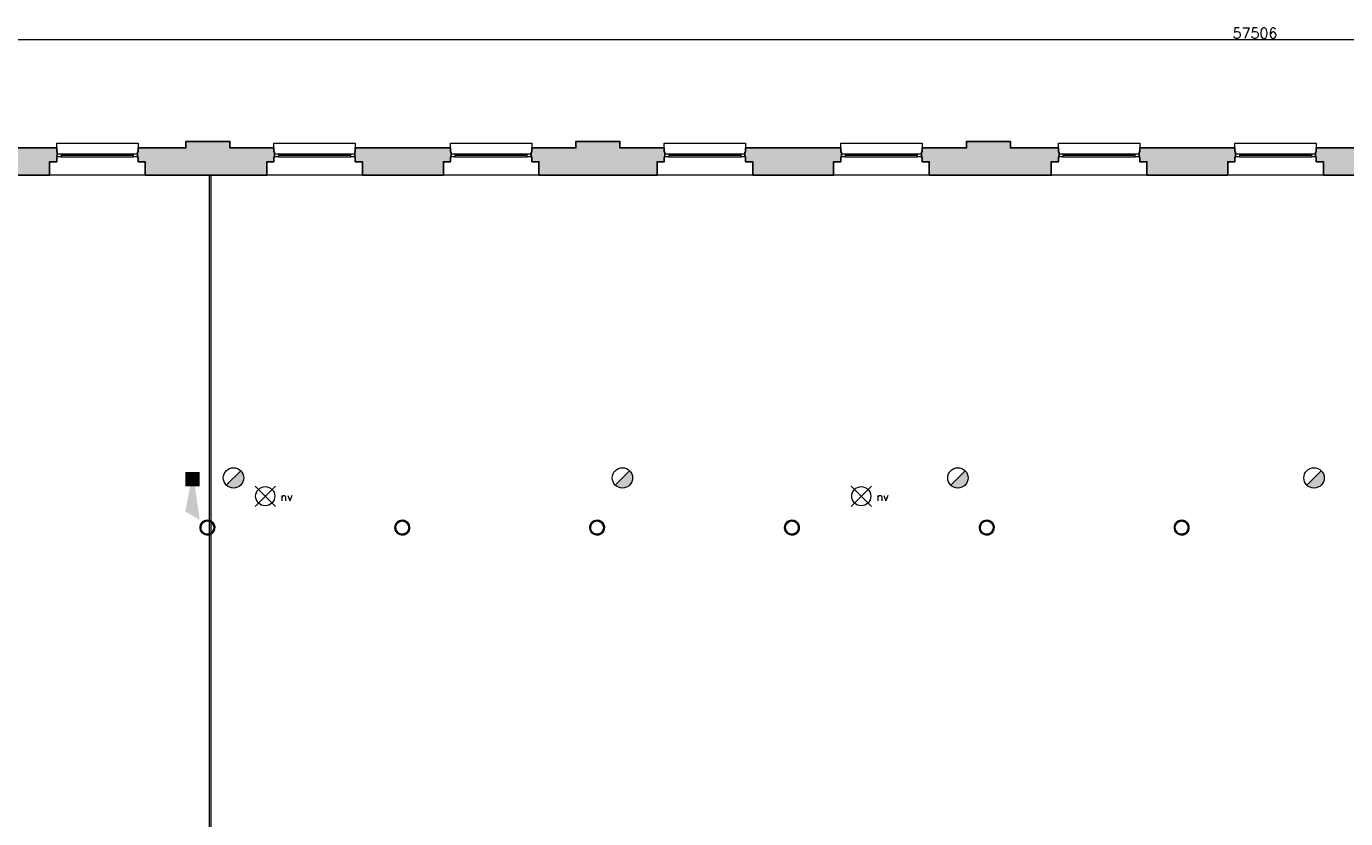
# Model space of a CAD drawing. Header units: millimetres. Extents: x -13022 to 1371524, y -38729 to 632593.
# Tile 63 of 256: x 668500 to 688926, y -11752 to 518. Entities that reach past the tile are written whole.
import ezdxf

# ---------------------------------------------------------------- set-up
doc = ezdxf.new("R2010")
doc.units = ezdxf.units.MM
doc.header["$LTSCALE"] = 35
doc.set_wipeout_variables(frame=1)
doc.linetypes.add('DASHED', pattern=[200, 100, -100])
doc.layers.add('Al65----_beveiliging-inst', color=92, linetype='Continuous', lineweight=9)
doc.layers.add('brandveiligheid voorzieningen', color=10, linetype='Continuous', lineweight=9)
for name, color, linetype in [('LAYER102', 1, 'Continuous'), ('LAYER111', 7, 'Continuous'), ('LAYER22', 7, 'Continuous'), ('LAYER28', 7, 'Continuous'), ('LAYER30', 7, 'Continuous')]:
    doc.layers.add(name, color=color, linetype=linetype)
doc.styles.add('Algemeen', font='simplex.shx', dxfattribs={"height": 2.5})
doc.styles.get("Standard").update_dxf_attribs({"font": 'simplex.shx'})
doc.dimstyles.new('~R----C~', dxfattribs={"dimtxt": 162, "dimasz": 180, "dimexe": 0.18, "dimexo": 0.0625, "dimgap": 16.2, "dimtad": 1, "dimdec": 0, "dimzin": 0, "dimdsep": 46, "dimtxsty": 'Standard', "dimcen": 0.09, "dimse1": 1, "dimse2": 1, "dimclrd": 7, "dimadec": 0, "dimazin": 0, "dimtfac": 1, "dimtdec": 4, "dimtmove": 0, "dimatfit": 3, "dimfxl": 1, "dimtolj": 1, "dimtzin": 0, "dimlwd": 13, "dimarcsym": 0})
pattern_1 = [(45, (475378.7201, -17008.80355), (-0.2121320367, 0.2121320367), []), (45, (475378.7201, -17008.59142), (-0.2121320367, 0.2121320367), [])]

# ---------------------------------------------------------------- blocks, each defined once
blk = doc.blocks.new('*D188')
at = {"layer": 'Defpoints', "color": 0, "linetype": 'Continuous', "transparency": 16777216}
for p in [(716276, 316), (658770, -1264), (716276, -1264)]:
    blk.add_point(p, dxfattribs=at)
at = {"layer": 'LAYER102', "color": 7, "linetype": 'Continuous', "lineweight": 13, "transparency": 16777216}
blk.add_line((658950, 316), (716096, 316), dxfattribs=at)
at = {"layer": 'LAYER102', "color": 7, "linetype": 'Continuous', "transparency": 16777216}
for points in [[(658950, 346), (658950, 286), (658770, 316)], [(716096, 346), (716096, 286), (716276, 316)]]:
    blk.add_solid(points, dxfattribs=at)
at = {"layer": 'LAYER102', "color": 0, "linetype": 'Continuous', "lineweight": 0, "transparency": 16777216, "insert": (687523, 413), "char_height": 162, "attachment_point": 5}
blk.add_mtext('\\A1;57506', dxfattribs=at)
blk = doc.blocks.new('Brandmelder')
at = {"layer": 'brandveiligheid voorzieningen'}
blk.add_hatch(color=256, dxfattribs=at).paths.add_polyline_path([(76.62, -89.8, 0.198912), (75.85, -87.94), (72.13, -91.66, 0.668179)])
blk.add_line((72.13, -91.66), (75.85, -87.94), dxfattribs=at)
blk.add_circle((73.99, -89.8), 2.63, dxfattribs=at)
blk = doc.blocks.new('Noodverlichting')
at = {"layer": 'Al65----_beveiliging-inst', "color": 92}
for p, q in [((164, -62.36), (158.75, -57.12)), ((158.75, -62.36), (164, -57.12))]:
    blk.add_line(p, q, dxfattribs=at)
blk.add_circle((161.38, -59.74), 2.47, dxfattribs=at)
at = {"layer": 'Al65----_beveiliging-inst', "color": 7, "style": 'Algemeen'}
blk.add_text('nv', height=2.063, dxfattribs=at).set_placement((165.33, -60.96))
blk = doc.blocks.new('Signaalgever (akoestisch)')
at = {"layer": 'Al65----_beveiliging-inst', "color": 10, "linetype": 'Continuous'}
for points in [[(3.71, 0), (3.71, 3.71), (0, 0), (0, 3.71)], [(10.23, 0), (12.38, 3.71), (3.71, 1.24), (3.71, 2.48)]]:
    blk.add_solid(points, dxfattribs=at)

msp = doc.modelspace()

# ---------------------------------------------------------------- hatches: boundary and pattern name
at = {"layer": 'LAYER111', "linetype": 'Continuous', "lineweight": 5}
for points in [[(667606.22, -1789.147), (667606.22, -1579.147), (667496.22, -1579.147), (667496.22, -1504.147), (667486.22, -1504.147), (667486.22, -1429.147), (667496.22, -1429.163), (667496.22, -1364.163), (668969.22, -1364.163), (668969.22, -1429.163), (668979.22, -1429.147), (668979.22, -1504.147), (668969.22, -1504.147), (668969.22, -1579.147), (668859.22, -1579.147), (668859.22, -1789.147)], [(670339.22, -1789.147), (670339.22, -1579.147), (670229.22, -1579.147), (670229.22, -1504.147), (670219.22, -1504.147), (670219.22, -1429.163), (670229.22, -1429.163), (670229.22, -1364.147), (670970.72, -1364.163), (670970.72, -1264.163), (671650.72, -1264.163), (671650.72, -1364.147), (672333.22, -1364.147), (672333.22, -1429.147), (672343.22, -1429.163), (672343.22, -1504.147), (672333.22, -1504.147), (672333.22, -1579.147), (672223.22, -1579.147), (672223.22, -1789.147)], [(673703.22, -1789.147), (673703.22, -1579.147), (673593.22, -1579.147), (673593.22, -1504.147), (673583.22, -1504.147), (673583.22, -1429.147), (673593.22, -1429.147), (673593.22, -1364.147), (675066.22, -1364.147), (675066.22, -1429.147), (675076.22, -1429.147), (675076.22, -1504.147), (675066.22, -1504.147), (675066.22, -1579.147), (674956.22, -1579.147), (674956.22, -1789.147)], [(676436.22, -1789.147), (676436.22, -1579.147), (676326.22, -1579.147), (676326.22, -1504.147), (676316.22, -1504.147), (676316.22, -1429.163), (676326.22, -1429.163), (676326.22, -1364.147), (677008.72, -1364.163), (677008.72, -1264.147), (677688.72, -1264.147), (677688.72, -1364.147), (678376.22, -1364.147), (678376.22, -1429.163), (678386.22, -1429.163), (678386.22, -1504.147), (678376.22, -1504.147), (678376.22, -1579.147), (678266.22, -1579.147), (678266.22, -1789.147)], [(679746.22, -1789.147), (679746.22, -1579.147), (679636.22, -1579.147), (679636.22, -1504.147), (679626.22, -1504.147), (679626.22, -1429.147), (679636.22, -1429.147), (679636.22, -1364.147), (681109.22, -1364.147), (681109.22, -1429.163), (681119.22, -1429.163), (681119.22, -1504.147), (681109.22, -1504.147), (681109.22, -1579.147), (680999.22, -1579.147), (680999.22, -1789.147)], [(682479.22, -1789.147), (682479.22, -1579.147), (682369.22, -1579.147), (682369.22, -1504.147), (682359.22, -1504.147), (682359.22, -1429.163), (682369.22, -1429.163), (682369.22, -1364.147), (683056.72, -1364.163), (683056.72, -1264.147), (683736.72, -1264.147), (683736.72, -1364.147), (684478.72, -1364.147), (684478.72, -1429.163), (684488.72, -1429.147), (684488.72, -1504.147), (684478.72, -1504.147), (684478.72, -1579.147), (684368.72, -1579.147), (684368.72, -1789.147)], [(685848.72, -1789.147), (685848.72, -1579.147), (685738.658, -1579.147), (685738.658, -1504.147), (685728.72, -1504.147), (685728.72, -1429.163), (685738.72, -1429.163), (685738.72, -1364.147), (687211.72, -1364.147), (687211.72, -1429.147), (687221.72, -1429.163), (687221.72, -1504.147), (687211.72, -1504.147), (687211.72, -1579.147), (687101.72, -1579.147), (687101.72, -1789.147)], [(688581.72, -1789.147), (688581.72, -1579.147), (688471.72, -1579.147), (688471.72, -1504.147), (688461.72, -1504.147), (688461.72, -1429.163), (688471.72, -1429.163), (688471.72, -1364.147), (689213.72, -1364.163), (689213.72, -1264.147), (689893.72, -1264.147), (689893.72, -1364.147), (690803.72, -1364.163), (690803.72, -1429.163), (690813.72, -1429.163), (690813.72, -1504.147), (690803.72, -1504.147), (690803.72, -1579.147), (690693.72, -1579.147), (690693.72, -1789.147)]]:
    msp.add_hatch(color=254, dxfattribs=at).paths.add_polyline_path(points, flags=0)

# ---------------------------------------------------------------- linework, layer by layer
at = {"layer": 'LAYER22', "color": 7, "linetype": 'Continuous', "lineweight": 18}
for points in [[(668969.22, -1364.163), (668969.22, -1289.163), (670229.22, -1289.163), (670229.22, -1364.163)], [(672333.22, -1364.147), (672333.22, -1289.147), (673593.22, -1289.147), (673593.22, -1364.163)], [(675066.22, -1364.147), (675066.22, -1289.147), (676326.22, -1289.147), (676326.22, -1364.163)], [(678376.22, -1364.147), (678376.22, -1289.147), (679636.22, -1289.147), (679636.22, -1364.163)], [(681109.22, -1364.147), (681109.22, -1289.147), (682369.22, -1289.147), (682369.22, -1364.163)], [(684478.72, -1364.147), (684478.72, -1289.147), (685738.72, -1289.147), (685738.72, -1364.163)], [(687211.72, -1364.147), (687211.72, -1289.147), (688471.72, -1289.147), (688471.72, -1364.163)], [(670339.22, -1789.163), (668859.22, -1789.147)], [(673703.22, -1789.147), (672223.22, -1789.147)], [(676436.22, -1789.147), (674956.22, -1789.147)], [(679746.22, -1789.147), (678266.22, -1789.147)], [(682479.22, -1789.147), (680999.22, -1789.147)], [(685848.72, -1789.147), (684368.72, -1789.147)], [(688581.72, -1789.147), (687101.72, -1789.147)]]:
    msp.add_lwpolyline(points, dxfattribs=at)
at = {"layer": 'LAYER22', "color": 7, "linetype": 'DASHED', "lineweight": 18}
for points in [[(668969.22, -1364.163), (668969.22, -1289.163), (670229.22, -1289.163), (670229.22, -1364.163)], [(672333.22, -1364.147), (672333.22, -1289.147), (673593.22, -1289.147), (673593.22, -1364.163)], [(675066.22, -1364.147), (675066.22, -1289.147), (676326.22, -1289.147), (676326.22, -1364.163)], [(678376.22, -1364.147), (678376.22, -1289.147), (679636.22, -1289.147), (679636.22, -1364.163)], [(681109.22, -1364.147), (681109.22, -1289.147), (682369.22, -1289.147), (682369.22, -1364.163)], [(684478.72, -1364.147), (684478.72, -1289.147), (685738.72, -1289.147), (685738.72, -1364.163)], [(687211.72, -1364.147), (687211.72, -1289.147), (688471.72, -1289.147), (688471.72, -1364.163)], [(670339.22, -1789.163), (668859.22, -1789.147)], [(673703.22, -1789.147), (672223.22, -1789.147)], [(676436.22, -1789.147), (674956.22, -1789.147)], [(679746.22, -1789.147), (678266.22, -1789.147)], [(682479.22, -1789.147), (680999.22, -1789.147)], [(685848.72, -1789.147), (684368.72, -1789.147)], [(688581.72, -1789.147), (687101.72, -1789.147)]]:
    msp.add_lwpolyline(points, dxfattribs=at)
at = {"layer": 'LAYER28', "color": 7, "linetype": 'Continuous', "lineweight": 25}
for points in [[(667606.22, -1789.147), (667606.22, -1579.147), (667496.22, -1579.147), (667496.22, -1504.147), (667486.22, -1504.147), (667486.22, -1429.147), (667496.22, -1429.163), (667496.22, -1364.163), (668969.22, -1364.163), (668969.22, -1429.163), (668979.22, -1429.147), (668979.22, -1504.147), (668969.22, -1504.147), (668969.22, -1579.147), (668859.22, -1579.147), (668859.22, -1789.147)], [(670339.22, -1789.147), (670339.22, -1579.147), (670229.22, -1579.147), (670229.22, -1504.147), (670219.22, -1504.147), (670219.22, -1429.163), (670229.22, -1429.163), (670229.22, -1364.147), (670970.72, -1364.163), (670970.72, -1264.163), (671650.72, -1264.163), (671650.72, -1364.147), (672333.22, -1364.147), (672333.22, -1429.147), (672343.22, -1429.163), (672343.22, -1504.147), (672333.22, -1504.147), (672333.22, -1579.147), (672223.22, -1579.147), (672223.22, -1789.147)], [(673703.22, -1789.147), (673703.22, -1579.147), (673593.22, -1579.147), (673593.22, -1504.147), (673583.22, -1504.147), (673583.22, -1429.147), (673593.22, -1429.147), (673593.22, -1364.147), (675066.22, -1364.147), (675066.22, -1429.147), (675076.22, -1429.147), (675076.22, -1504.147), (675066.22, -1504.147), (675066.22, -1579.147), (674956.22, -1579.147), (674956.22, -1789.147)], [(676436.22, -1789.147), (676436.22, -1579.147), (676326.22, -1579.147), (676326.22, -1504.147), (676316.22, -1504.147), (676316.22, -1429.163), (676326.22, -1429.163), (676326.22, -1364.147), (677008.72, -1364.163), (677008.72, -1264.147), (677688.72, -1264.147), (677688.72, -1364.147), (678376.22, -1364.147), (678376.22, -1429.163), (678386.22, -1429.163), (678386.22, -1504.147), (678376.22, -1504.147), (678376.22, -1579.147), (678266.22, -1579.147), (678266.22, -1789.147)], [(679746.22, -1789.147), (679746.22, -1579.147), (679636.22, -1579.147), (679636.22, -1504.147), (679626.22, -1504.147), (679626.22, -1429.147), (679636.22, -1429.147), (679636.22, -1364.147), (681109.22, -1364.147), (681109.22, -1429.163), (681119.22, -1429.163), (681119.22, -1504.147), (681109.22, -1504.147), (681109.22, -1579.147), (680999.22, -1579.147), (680999.22, -1789.147)], [(682479.22, -1789.147), (682479.22, -1579.147), (682369.22, -1579.147), (682369.22, -1504.147), (682359.22, -1504.147), (682359.22, -1429.163), (682369.22, -1429.163), (682369.22, -1364.147), (683056.72, -1364.163), (683056.72, -1264.147), (683736.72, -1264.147), (683736.72, -1364.147), (684478.72, -1364.147), (684478.72, -1429.163), (684488.72, -1429.147), (684488.72, -1504.147), (684478.72, -1504.147), (684478.72, -1579.147), (684368.72, -1579.147), (684368.72, -1789.147)], [(685848.72, -1789.147), (685848.72, -1579.147), (685738.658, -1579.147), (685738.658, -1504.147), (685728.72, -1504.147), (685728.72, -1429.163), (685738.72, -1429.163), (685738.72, -1364.147), (687211.72, -1364.147), (687211.72, -1429.147), (687221.72, -1429.163), (687221.72, -1504.147), (687211.72, -1504.147), (687211.72, -1579.147), (687101.72, -1579.147), (687101.72, -1789.147)], [(688581.72, -1789.147), (688581.72, -1579.147), (688471.72, -1579.147), (688471.72, -1504.147), (688461.72, -1504.147), (688461.72, -1429.163), (688471.72, -1429.163), (688471.72, -1364.147), (689213.72, -1364.163), (689213.72, -1264.147), (689893.72, -1264.147), (689893.72, -1364.147), (690803.72, -1364.163), (690803.72, -1429.163), (690813.72, -1429.163), (690813.72, -1504.147), (690803.72, -1504.147), (690803.72, -1579.147), (690693.72, -1579.147), (690693.72, -1789.147)]]:
    msp.add_lwpolyline(points, close=True, dxfattribs=at)
for points in [[(671302.72, -7131.405, -2.414213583), (671189.47, -7244.663, -0.414213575), (671302.72, -7131.405)], [(674319.72, -7131.405, -2.414213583), (674206.47, -7244.663, -0.414213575), (674319.72, -7131.405)], [(677336.72, -7131.405, -2.414213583), (677223.47, -7244.663, -0.414213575), (677336.72, -7131.405)], [(680353.72, -7131.405, -2.414213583), (680240.47, -7244.663, -0.414213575), (680353.72, -7131.405)], [(683370.72, -7131.405, -2.414213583), (683257.47, -7244.663, -0.414213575), (683370.72, -7131.405)], [(686387.72, -7131.405, -2.414213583), (686274.47, -7244.663, -0.414213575), (686387.72, -7131.405)]]:
    msp.add_lwpolyline(points, format="xyb", close=True, dxfattribs=at)
at = {"layer": 'LAYER30', "color": 7, "linetype": 'Continuous', "lineweight": 18}
for points in [[(668979.22, -1454.163), (669039.22, -1454.163), (669039.22, -1504.163), (668979.22, -1504.163)], [(670159.22, -1454.155), (670219.22, -1454.155), (670219.22, -1504.155), (670159.22, -1504.155)], [(672343.22, -1454.147), (672403.22, -1454.147), (672403.22, -1504.147), (672343.22, -1504.147)], [(673523.22, -1454.139), (673583.22, -1454.139), (673583.22, -1504.139), (673523.22, -1504.139)], [(675076.22, -1454.147), (675136.22, -1454.147), (675136.22, -1504.147), (675076.22, -1504.147)], [(676256.22, -1454.139), (676316.22, -1454.139), (676316.22, -1504.139), (676256.22, -1504.139)], [(678386.22, -1454.147), (678446.22, -1454.147), (678446.22, -1504.147), (678386.22, -1504.147)], [(679566.22, -1454.139), (679626.22, -1454.139), (679626.22, -1504.139), (679566.22, -1504.139)], [(681119.22, -1454.147), (681179.22, -1454.147), (681179.22, -1504.147), (681119.22, -1504.147)], [(682299.22, -1454.139), (682359.22, -1454.139), (682359.22, -1504.139), (682299.22, -1504.139)], [(684488.72, -1454.147), (684548.72, -1454.147), (684548.72, -1504.147), (684488.72, -1504.147)], [(685668.72, -1454.139), (685728.72, -1454.139), (685728.72, -1504.139), (685668.72, -1504.139)], [(687221.72, -1454.147), (687281.72, -1454.147), (687281.72, -1504.147), (687221.72, -1504.147)], [(688401.72, -1454.139), (688461.72, -1454.139), (688461.72, -1504.139), (688401.72, -1504.139)]]:
    msp.add_lwpolyline(points, close=True, dxfattribs=at)
for points in [[(669039.22, -1454.163), (670159.22, -1454.155)], [(669039.22, -1479.163), (670159.22, -1479.155)], [(669039.22, -1504.163), (670159.22, -1504.155)], [(672403.22, -1454.147), (673523.22, -1454.139)], [(672403.22, -1479.147), (673523.22, -1479.139)], [(672403.22, -1504.147), (673523.22, -1504.139)], [(675136.22, -1454.147), (676256.22, -1454.139)], [(675136.22, -1479.147), (676256.22, -1479.139)], [(675136.22, -1504.147), (676256.22, -1504.139)], [(678446.22, -1454.147), (679566.22, -1454.139)], [(678446.22, -1479.147), (679566.22, -1479.139)], [(678446.22, -1504.147), (679566.22, -1504.139)], [(681179.22, -1454.147), (682299.22, -1454.139)], [(681179.22, -1479.147), (682299.22, -1479.139)], [(681179.22, -1504.147), (682299.22, -1504.139)], [(684548.72, -1454.147), (685668.72, -1454.139)], [(684548.72, -1479.147), (685668.72, -1479.139)], [(684548.72, -1504.147), (685668.72, -1504.139)], [(687281.72, -1454.147), (688401.72, -1454.139)], [(687281.72, -1479.147), (688401.72, -1479.139)], [(687281.72, -1504.147), (688401.72, -1504.139)]]:
    msp.add_lwpolyline(points, dxfattribs=at)

# ---------------------------------------------------------------- block references
at = {"ltscale": 0.1, "xscale": 60, "yscale": 60, "zscale": 60}
for p in [(662514.866, -3175.001), (671744.12, -3175.001)]:
    msp.add_blockref('Noodverlichting', p, dxfattribs=at)
at = {"layer": 'Al65----_beveiliging-inst', "xscale": 60, "yscale": 60, "zscale": 60}
for p in [(667267.659, -1087.728), (673289.578, -1087.728), (678483.84, -1087.728), (683997.541, -1087.728)]:
    msp.add_blockref('Brandmelder', p, dxfattribs=at)

# ---------------------------------------------------------------- texts
at = {"layer": 'LAYER102', "color": 7, "linetype": 'Continuous', "lineweight": 0, "char_height": 162, "attachment_point": 7, "line_spacing_factor": 1.333333}
for s, insert in [('\\pi-504.72;{\\fArial|b1|i0|c0|p34;\\H1.2346x;kantoor\\fArial|b0|i0|c0|p34;\\H0.81x;\\P\\pi-698.63;kantoorfunctie \\P\\pi-390.59;12,1 m2}', (798605.6, -3630.864)), ('\\pi-742.15;{\\fArial|b0|i0|c0|p34;verkeersruimte\\P\\pi-390.58;12,7 m2}', (806907.562, -4439.709)), ('\\pi-742.15;{\\fArial|b0|i0|c0|p34;verkeersruimte\\P\\pi-390.58;11,2 m2}', (803333.549, -5951.409)), ('\\pi-504.72;{\\fArial|b1|i0|c0|p34;\\H1.2346x;kantoor\\fArial|b0|i0|c0|p34;\\H0.81x;\\P\\pi-698.63;kantoorfunctie \\P\\pi-399.6;24,8 m2}', (797371.608, -8325.223))]:
    msp.add_mtext(s, dxfattribs=dict(at, insert=insert))

# ---------------------------------------------------------------- dimensions: what is measured, and where the dimension line sits
at = {"layer": 'LAYER102', "color": 7, "linetype": 'Continuous', "lineweight": 0}
dim = msp.add_linear_dim(base=(716275.72, 316.21), p1=(658769.72, -1264.146), p2=(716275.72, -1264.146), angle=0.0000081, dimstyle='~R----C~', dxfattribs=at)
dim.commit()
dim.dimension.update_dxf_attribs({"geometry": '*D188', "text_midpoint": (687522.72, 413.41)})

# ---------------------------------------------------------------- next in the draw order: wipeouts: each hides what was drawn before it
at = {"linetype": 'Continuous', "lineweight": 0}
for points in [[(671302.72, -7357.905), (671302.72, -7347.905), (671320.642, -7346.337), (671338.033, -7341.679), (671354.345, -7334.073), (671369.079, -7323.751), (671381.814, -7311.026), (671392.126, -7296.284), (671399.736, -7279.973), (671404.392, -7262.591), (671405.97, -7244.663), (671404.392, -7226.735), (671399.736, -7209.352), (671392.126, -7193.042), (671381.814, -7178.3), (671369.079, -7165.575), (671354.345, -7155.253), (671338.033, -7147.647), (671320.642, -7142.989), (671302.72, -7141.421), (671284.798, -7142.989), (671267.408, -7147.647), (671251.095, -7155.253), (671236.361, -7165.575), (671223.626, -7178.3), (671213.314, -7193.042), (671205.704, -7209.352), (671201.048, -7226.735), (671199.486, -7244.663), (671201.048, -7262.59), (671205.704, -7279.972), (671213.314, -7296.28), (671223.642, -7311.02), (671236.361, -7323.745), (671251.111, -7334.066), (671267.408, -7341.672), (671284.798, -7346.329), (671302.72, -7347.897), (671302.72, -7357.905), (671283.751, -7356.305), (671265.314, -7351.551), (671247.939, -7343.775), (671232.111, -7333.2), (671218.283, -7320.123), (671206.829, -7304.913), (671198.095, -7288.001), (671192.314, -7269.864), (671189.658, -7251.015), (671190.189, -7231.987), (671193.908, -7213.316), (671200.689, -7195.532), (671210.361, -7179.136), (671222.642, -7164.592), (671237.189, -7152.309), (671253.579, -7142.638), (671271.361, -7135.847), (671290.033, -7132.134), (671309.064, -7131.598), (671327.908, -7134.259), (671346.048, -7140.039), (671362.97, -7148.774), (671378.173, -7160.221), (671391.251, -7174.053), (671401.829, -7189.879), (671409.611, -7207.255), (671414.361, -7225.686), (671415.954, -7244.655), (671414.236, -7264.319), (671409.126, -7283.386), (671400.783, -7301.275), (671389.47, -7317.445), (671375.501, -7331.403), (671359.345, -7342.725), (671341.454, -7351.068), (671322.376, -7356.177), (671302.72, -7357.897)], [(674319.72, -7357.905), (674319.72, -7347.905), (674337.642, -7346.337), (674355.033, -7341.679), (674371.345, -7334.073), (674386.079, -7323.751), (674398.814, -7311.026), (674409.126, -7296.284), (674416.736, -7279.973), (674421.392, -7262.591), (674422.97, -7244.663), (674421.392, -7226.735), (674416.736, -7209.352), (674409.126, -7193.042), (674398.814, -7178.3), (674386.079, -7165.575), (674371.345, -7155.253), (674355.033, -7147.647), (674337.642, -7142.989), (674319.72, -7141.421), (674301.798, -7142.989), (674284.408, -7147.647), (674268.095, -7155.253), (674253.361, -7165.575), (674240.626, -7178.3), (674230.314, -7193.042), (674222.704, -7209.352), (674218.048, -7226.735), (674216.486, -7244.663), (674218.048, -7262.59), (674222.704, -7279.972), (674230.314, -7296.28), (674240.642, -7311.02), (674253.361, -7323.745), (674268.111, -7334.066), (674284.408, -7341.672), (674301.798, -7346.329), (674319.72, -7347.897), (674319.72, -7357.905), (674300.751, -7356.305), (674282.314, -7351.551), (674264.939, -7343.775), (674249.111, -7333.2), (674235.283, -7320.123), (674223.829, -7304.913), (674215.095, -7288.001), (674209.314, -7269.864), (674206.658, -7251.015), (674207.189, -7231.987), (674210.908, -7213.316), (674217.689, -7195.532), (674227.361, -7179.136), (674239.642, -7164.592), (674254.189, -7152.309), (674270.579, -7142.638), (674288.361, -7135.847), (674307.033, -7132.134), (674326.064, -7131.598), (674344.908, -7134.259), (674363.048, -7140.039), (674379.97, -7148.774), (674395.173, -7160.221), (674408.251, -7174.053), (674418.829, -7189.879), (674426.611, -7207.255), (674431.361, -7225.686), (674432.954, -7244.655), (674431.236, -7264.319), (674426.126, -7283.386), (674417.783, -7301.275), (674406.47, -7317.445), (674392.501, -7331.403), (674376.345, -7342.725), (674358.454, -7351.068), (674339.376, -7356.177), (674319.72, -7357.897)], [(677336.72, -7357.905), (677336.72, -7347.905), (677354.642, -7346.337), (677372.033, -7341.679), (677388.345, -7334.073), (677403.079, -7323.751), (677415.814, -7311.026), (677426.126, -7296.284), (677433.736, -7279.973), (677438.392, -7262.591), (677439.97, -7244.663), (677438.392, -7226.735), (677433.736, -7209.352), (677426.126, -7193.042), (677415.814, -7178.3), (677403.079, -7165.575), (677388.345, -7155.253), (677372.033, -7147.647), (677354.642, -7142.989), (677336.72, -7141.421), (677318.798, -7142.989), (677301.408, -7147.647), (677285.095, -7155.253), (677270.361, -7165.575), (677257.626, -7178.3), (677247.314, -7193.042), (677239.704, -7209.352), (677235.048, -7226.735), (677233.486, -7244.663), (677235.048, -7262.59), (677239.704, -7279.972), (677247.314, -7296.28), (677257.642, -7311.02), (677270.361, -7323.745), (677285.111, -7334.066), (677301.408, -7341.672), (677318.798, -7346.329), (677336.72, -7347.897), (677336.72, -7357.905), (677317.751, -7356.305), (677299.314, -7351.551), (677281.939, -7343.775), (677266.111, -7333.2), (677252.283, -7320.123), (677240.829, -7304.913), (677232.095, -7288.001), (677226.314, -7269.864), (677223.658, -7251.015), (677224.189, -7231.987), (677227.908, -7213.316), (677234.689, -7195.532), (677244.361, -7179.136), (677256.642, -7164.592), (677271.189, -7152.309), (677287.579, -7142.638), (677305.361, -7135.847), (677324.033, -7132.134), (677343.064, -7131.598), (677361.908, -7134.259), (677380.048, -7140.039), (677396.97, -7148.774), (677412.173, -7160.221), (677425.251, -7174.053), (677435.829, -7189.879), (677443.611, -7207.255), (677448.361, -7225.686), (677449.954, -7244.655), (677448.236, -7264.319), (677443.126, -7283.386), (677434.783, -7301.275), (677423.47, -7317.445), (677409.501, -7331.403), (677393.345, -7342.725), (677375.454, -7351.068), (677356.376, -7356.177), (677336.72, -7357.897)], [(680353.72, -7357.905), (680353.72, -7347.905), (680371.642, -7346.337), (680389.033, -7341.679), (680405.345, -7334.073), (680420.079, -7323.751), (680432.814, -7311.026), (680443.126, -7296.284), (680450.736, -7279.973), (680455.392, -7262.591), (680456.97, -7244.663), (680455.392, -7226.735), (680450.736, -7209.352), (680443.126, -7193.042), (680432.814, -7178.3), (680420.079, -7165.575), (680405.345, -7155.253), (680389.033, -7147.647), (680371.642, -7142.989), (680353.72, -7141.421), (680335.798, -7142.989), (680318.408, -7147.647), (680302.095, -7155.253), (680287.361, -7165.575), (680274.626, -7178.3), (680264.314, -7193.042), (680256.704, -7209.352), (680252.048, -7226.735), (680250.486, -7244.663), (680252.048, -7262.59), (680256.704, -7279.972), (680264.314, -7296.28), (680274.642, -7311.02), (680287.361, -7323.745), (680302.111, -7334.066), (680318.408, -7341.672), (680335.798, -7346.329), (680353.72, -7347.897), (680353.72, -7357.905), (680334.751, -7356.305), (680316.314, -7351.551), (680298.939, -7343.775), (680283.111, -7333.2), (680269.283, -7320.123), (680257.829, -7304.913), (680249.095, -7288.001), (680243.314, -7269.864), (680240.658, -7251.015), (680241.189, -7231.987), (680244.908, -7213.316), (680251.689, -7195.532), (680261.361, -7179.136), (680273.642, -7164.592), (680288.189, -7152.309), (680304.579, -7142.638), (680322.361, -7135.847), (680341.033, -7132.134), (680360.064, -7131.598), (680378.908, -7134.259), (680397.048, -7140.039), (680413.97, -7148.774), (680429.173, -7160.221), (680442.251, -7174.053), (680452.829, -7189.879), (680460.611, -7207.255), (680465.361, -7225.686), (680466.954, -7244.655), (680465.236, -7264.319), (680460.126, -7283.386), (680451.783, -7301.275), (680440.47, -7317.445), (680426.501, -7331.403), (680410.345, -7342.725), (680392.454, -7351.068), (680373.376, -7356.177), (680353.72, -7357.897)], [(683370.72, -7357.905), (683370.72, -7347.905), (683388.642, -7346.337), (683406.033, -7341.679), (683422.345, -7334.073), (683437.079, -7323.751), (683449.814, -7311.026), (683460.126, -7296.284), (683467.736, -7279.973), (683472.392, -7262.591), (683473.97, -7244.663), (683472.392, -7226.735), (683467.736, -7209.352), (683460.126, -7193.042), (683449.814, -7178.3), (683437.079, -7165.575), (683422.345, -7155.253), (683406.033, -7147.647), (683388.642, -7142.989), (683370.72, -7141.421), (683352.798, -7142.989), (683335.408, -7147.647), (683319.095, -7155.253), (683304.361, -7165.575), (683291.626, -7178.3), (683281.314, -7193.042), (683273.704, -7209.352), (683269.048, -7226.735), (683267.486, -7244.663), (683269.048, -7262.59), (683273.704, -7279.972), (683281.314, -7296.28), (683291.642, -7311.02), (683304.361, -7323.745), (683319.111, -7334.066), (683335.408, -7341.672), (683352.798, -7346.329), (683370.72, -7347.897), (683370.72, -7357.905), (683351.751, -7356.305), (683333.314, -7351.551), (683315.939, -7343.775), (683300.111, -7333.2), (683286.283, -7320.123), (683274.829, -7304.913), (683266.095, -7288.001), (683260.314, -7269.864), (683257.658, -7251.015), (683258.189, -7231.987), (683261.908, -7213.316), (683268.689, -7195.532), (683278.361, -7179.136), (683290.642, -7164.592), (683305.189, -7152.309), (683321.579, -7142.638), (683339.361, -7135.847), (683358.033, -7132.134), (683377.064, -7131.598), (683395.908, -7134.259), (683414.048, -7140.039), (683430.97, -7148.774), (683446.173, -7160.221), (683459.251, -7174.053), (683469.829, -7189.879), (683477.611, -7207.255), (683482.361, -7225.686), (683483.954, -7244.655), (683482.236, -7264.319), (683477.126, -7283.386), (683468.783, -7301.275), (683457.47, -7317.445), (683443.501, -7331.403), (683427.345, -7342.725), (683409.454, -7351.068), (683390.376, -7356.177), (683370.72, -7357.897)], [(686387.72, -7357.905), (686387.72, -7347.905), (686405.642, -7346.337), (686423.033, -7341.679), (686439.345, -7334.073), (686454.079, -7323.751), (686466.814, -7311.026), (686477.126, -7296.284), (686484.736, -7279.973), (686489.392, -7262.591), (686490.97, -7244.663), (686489.392, -7226.735), (686484.736, -7209.352), (686477.126, -7193.042), (686466.814, -7178.3), (686454.079, -7165.575), (686439.345, -7155.253), (686423.033, -7147.647), (686405.642, -7142.989), (686387.72, -7141.421), (686369.798, -7142.989), (686352.408, -7147.647), (686336.095, -7155.253), (686321.361, -7165.575), (686308.626, -7178.3), (686298.314, -7193.042), (686290.704, -7209.352), (686286.048, -7226.735), (686284.486, -7244.663), (686286.048, -7262.59), (686290.704, -7279.972), (686298.314, -7296.28), (686308.642, -7311.02), (686321.361, -7323.745), (686336.111, -7334.066), (686352.408, -7341.672), (686369.798, -7346.329), (686387.72, -7347.897), (686387.72, -7357.905), (686368.751, -7356.305), (686350.314, -7351.551), (686332.939, -7343.775), (686317.111, -7333.2), (686303.283, -7320.123), (686291.829, -7304.913), (686283.095, -7288.001), (686277.314, -7269.864), (686274.658, -7251.015), (686275.189, -7231.987), (686278.908, -7213.316), (686285.689, -7195.532), (686295.361, -7179.136), (686307.642, -7164.592), (686322.189, -7152.309), (686338.579, -7142.638), (686356.361, -7135.847), (686375.033, -7132.134), (686394.064, -7131.598), (686412.908, -7134.259), (686431.048, -7140.039), (686447.97, -7148.774), (686463.173, -7160.221), (686476.251, -7174.053), (686486.829, -7189.879), (686494.611, -7207.255), (686499.361, -7225.686), (686500.954, -7244.655), (686499.236, -7264.319), (686494.126, -7283.386), (686485.783, -7301.275), (686474.47, -7317.445), (686460.501, -7331.403), (686444.345, -7342.725), (686426.454, -7351.068), (686407.376, -7356.177), (686387.72, -7357.897)]]:
    msp.add_wipeout(points, dxfattribs=at).dxf.layer = 'LAYER111'

# ---------------------------------------------------------------- next in the draw order: hatches: boundary and pattern name
at = {"layer": 'LAYER28', "linetype": 'Continuous', "lineweight": 13}
h = msp.add_hatch(dxfattribs=at)
h.set_pattern_fill('~A--FYV~', style=0, pattern_type=0)
h.set_pattern_definition(pattern_1)
h.paths.add_polyline_path([(671302.72, -7357.905), (671302.72, -7347.905, 2.414213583), (671199.47, -7244.663, 0.414213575), (671302.72, -7347.905), (671302.72, -7357.905, -2.414091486), (671415.97, -7244.655, -0.414233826)], flags=0)
h = msp.add_hatch(dxfattribs=at)
h.set_pattern_fill('~A--FYV~', style=0, pattern_type=0)
h.set_pattern_definition(pattern_1)
h.paths.add_polyline_path([(674319.72, -7357.905), (674319.72, -7347.905, 2.414213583), (674216.47, -7244.663, 0.414213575), (674319.72, -7347.905), (674319.72, -7357.905, -2.414091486), (674432.97, -7244.655, -0.414233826)], flags=0)
h = msp.add_hatch(dxfattribs=at)
h.set_pattern_fill('~A--FYV~', style=0, pattern_type=0)
h.set_pattern_definition(pattern_1)
h.paths.add_polyline_path([(677336.72, -7357.905), (677336.72, -7347.905, 2.414213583), (677233.47, -7244.663, 0.414213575), (677336.72, -7347.905), (677336.72, -7357.905, -2.414091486), (677449.97, -7244.655, -0.414233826)], flags=0)
h = msp.add_hatch(dxfattribs=at)
h.set_pattern_fill('~A--FYV~', style=0, pattern_type=0)
h.set_pattern_definition(pattern_1)
h.paths.add_polyline_path([(680353.72, -7357.905), (680353.72, -7347.905, 2.414213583), (680250.47, -7244.663, 0.414213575), (680353.72, -7347.905), (680353.72, -7357.905, -2.414091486), (680466.97, -7244.655, -0.414233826)], flags=0)
h = msp.add_hatch(dxfattribs=at)
h.set_pattern_fill('~A--FYV~', style=0, pattern_type=0)
h.set_pattern_definition(pattern_1)
h.paths.add_polyline_path([(683370.72, -7357.905), (683370.72, -7347.905, 2.414213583), (683267.47, -7244.663, 0.414213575), (683370.72, -7347.905), (683370.72, -7357.905, -2.414091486), (683483.97, -7244.655, -0.414233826)], flags=0)
h = msp.add_hatch(dxfattribs=at)
h.set_pattern_fill('~A--FYV~', style=0, pattern_type=0)
h.set_pattern_definition(pattern_1)
h.paths.add_polyline_path([(686387.72, -7357.905), (686387.72, -7347.905, 2.414213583), (686284.47, -7244.663, 0.414213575), (686387.72, -7347.905), (686387.72, -7357.905, -2.414091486), (686500.97, -7244.655, -0.414233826)], flags=0)

# ---------------------------------------------------------------- next in the draw order: linework, layer by layer
at = {"layer": 'LAYER28', "color": 7, "linetype": 'Continuous', "lineweight": 25}
for points in [[(671302.72, -7131.405, -2.414213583), (671189.47, -7244.663, -0.414213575), (671302.72, -7131.405)], [(671302.72, -7357.905), (671302.72, -7347.905, 2.414213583), (671199.47, -7244.663, 0.414213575), (671302.72, -7347.905), (671302.72, -7357.905, -2.414091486), (671415.97, -7244.655, -0.414233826), (671302.72, -7357.905)], [(674319.72, -7131.405, -2.414213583), (674206.47, -7244.663, -0.414213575), (674319.72, -7131.405)], [(674319.72, -7357.905), (674319.72, -7347.905, 2.414213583), (674216.47, -7244.663, 0.414213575), (674319.72, -7347.905), (674319.72, -7357.905, -2.414091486), (674432.97, -7244.655, -0.414233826), (674319.72, -7357.905)], [(677336.72, -7131.405, -2.414213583), (677223.47, -7244.663, -0.414213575), (677336.72, -7131.405)], [(677336.72, -7357.905), (677336.72, -7347.905, 2.414213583), (677233.47, -7244.663, 0.414213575), (677336.72, -7347.905), (677336.72, -7357.905, -2.414091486), (677449.97, -7244.655, -0.414233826), (677336.72, -7357.905)], [(680353.72, -7131.405, -2.414213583), (680240.47, -7244.663, -0.414213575), (680353.72, -7131.405)], [(680353.72, -7357.905), (680353.72, -7347.905, 2.414213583), (680250.47, -7244.663, 0.414213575), (680353.72, -7347.905), (680353.72, -7357.905, -2.414091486), (680466.97, -7244.655, -0.414233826), (680353.72, -7357.905)], [(683370.72, -7131.405, -2.414213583), (683257.47, -7244.663, -0.414213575), (683370.72, -7131.405)], [(683370.72, -7357.905), (683370.72, -7347.905, 2.414213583), (683267.47, -7244.663, 0.414213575), (683370.72, -7347.905), (683370.72, -7357.905, -2.414091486), (683483.97, -7244.655, -0.414233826), (683370.72, -7357.905)], [(686387.72, -7131.405, -2.414213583), (686274.47, -7244.663, -0.414213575), (686387.72, -7131.405)], [(686387.72, -7357.905), (686387.72, -7347.905, 2.414213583), (686284.47, -7244.663, 0.414213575), (686387.72, -7347.905), (686387.72, -7357.905, -2.414091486), (686500.97, -7244.655, -0.414233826), (686387.72, -7357.905)]]:
    msp.add_lwpolyline(points, format="xyb", close=True, dxfattribs=at)
at = {"layer": 'LAYER30', "color": 7, "linetype": 'Continuous', "lineweight": 18}
for points in [[(671333.292, -12789.147), (671333.292, -1789.147)], [(671363.292, -12789.147), (671363.292, -1789.147)]]:
    msp.add_lwpolyline(points, dxfattribs=at)

# ---------------------------------------------------------------- next in the draw order: block references
at = {"ltscale": 0.1, "xscale": 60, "yscale": 60, "zscale": 60, "rotation": 270}
msp.add_blockref('Signaalgever (akoestisch)', (670961.039, -6381.54), dxfattribs=at)

doc.saveas('drawing.dxf')
